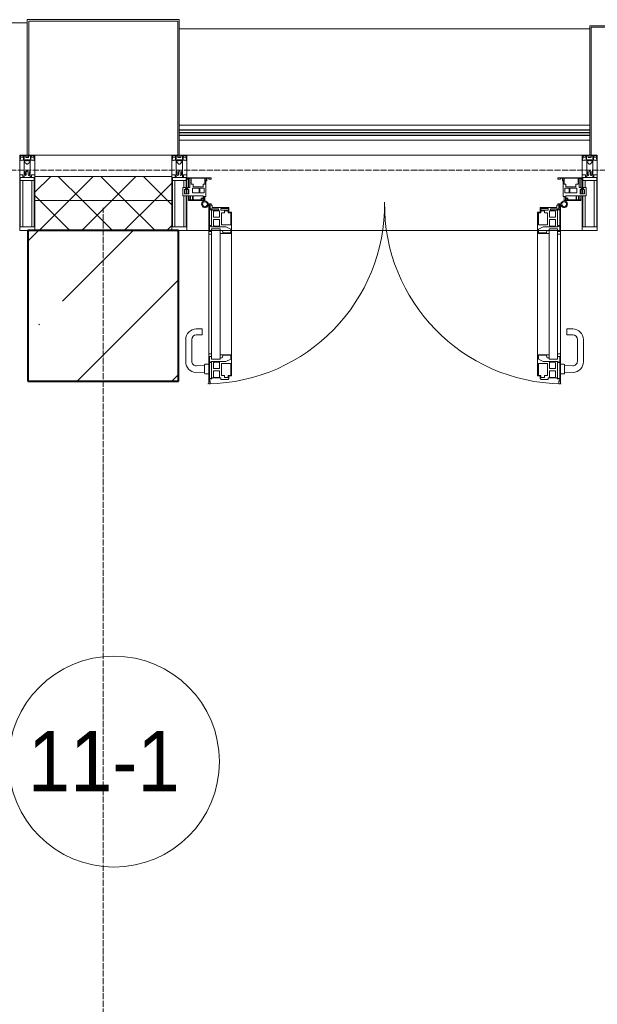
# Model space of a CAD drawing. Header units: millimetres. Extents: x -816133 to 919604, y 87941 to 147341.
# Tile 149 of 201: x -16729 to -14812, y 135506 to 138774. Entities that reach past the tile are written whole.
import ezdxf

# ---------------------------------------------------------------- set-up
doc = ezdxf.new("R2010")
doc.units = ezdxf.units.MM
doc.linetypes.add('ADSK_Линия сетки', pattern=[25, 20, -2.5, 0, -2.5])
doc.linetypes.add('Линия сетки', pattern=[25, 20, -2.5, 0, -2.5])
for name, color, linetype, lineweight in [('A-010-A_ROOM', 7, 'Continuous', 20), ('A-200-M_WALL', 7, 'Continuous', 18), ('A-200-M_WALL_PAT', 7, 'Continuous', 40), ('A-214-M_CURT_WALL', 7, 'Continuous', 18), ('A-215-M_CURT_PANEL', 7, 'Continuous', 18), ('A-280-M_COLUMN', 7, 'Continuous', 18), ('A-325-M_DOOR', 7, 'Continuous', 18), ('S-280-M_COLUMN', 7, 'Continuous', 18), ('Z-030-M_GRID', 7, 'Continuous', 9), ('Z-060-M_DETAIL', 7, 'Continuous', 18), ('Поручни', 252, 'Continuous', 5), ('СС-011-ПОЖ-СИГНАЛИЗАЦИЯ', 1, 'Continuous', 30)]:
    doc.layers.add(name, color=color, linetype=linetype, lineweight=lineweight)
doc.styles.add('Arial_2', font='arial.ttf', dxfattribs={"width": 0.9, "height": 400})

# ---------------------------------------------------------------- blocks, each defined once
blk = doc.blocks.new('10эт')
at = {"layer": 'S-280-M_COLUMN', "lineweight": 9}
h = blk.add_hatch(dxfattribs=at)
h.set_pattern_fill('FP_12', color=9, style=0, pattern_type=2)
h.set_pattern_definition([(45, (221501.7, 104051.05), (-314.309, 314.309), []), (45, (221816.03, 104051.05), (-314.309, 314.309), [555.625, -111.125, 3.353, -107.772])])
h.paths.add_polyline_path([(343601.7, 136451.1), (344101.7, 136451.1), (344101.7, 136951.1), (343601.7, 136951.1)])
at = {"layer": 'A-010-A_ROOM', "color": 9}
blk.add_circle((343887.3, 135188.6), 350, dxfattribs=at)
at = {"layer": 'A-200-M_WALL', "color": 9, "lineweight": 9}
for p, q in [((344079.2, 137131.1), (343624.2, 137131.1)), ((343624.2, 137131.1), (343624.2, 136951.1)), ((344079.2, 136951.1), (344079.2, 137131.1)), ((344079.2, 137051.1), (343624.2, 137051.1))]:
    blk.add_line(p, q, dxfattribs=at)
at = {"layer": 'A-200-M_WALL_PAT', "color": 9, "linetype": 'Continuous', "lineweight": 5}
for p, q in [((343624.2, 137078.1), (343677.2, 137131.1)), ((343782.4, 137051.1), (343702.4, 137131.1)), ((343738.6, 137051.1), (343818.6, 137131.1)), ((343923.8, 137051.1), (343843.8, 137131.1)), ((343880, 137051.1), (343960, 137131.1)), ((344065.2, 137051.1), (343985.2, 137131.1)), ((344021.4, 137051.1), (344079.2, 137108.8)), ((343640.9, 137051.1), (343624.2, 137067.8)), ((343638.6, 136951.1), (343738.6, 137051.1)), ((343740.9, 136951.1), (343640.9, 137051.1)), ((343780, 136951.1), (343880, 137051.1)), ((343882.4, 136951.1), (343782.4, 137051.1)), ((343921.4, 136951.1), (344021.4, 137051.1)), ((344023.8, 136951.1), (343923.8, 137051.1)), ((344079.2, 137037), (344065.2, 137051.1)), ((344062.9, 136951.1), (344079.2, 136967.4))]:
    blk.add_line(p, q, dxfattribs=at)
at = {"layer": 'A-214-M_CURT_WALL', "color": 9, "lineweight": 5, "extrusion": (0, 0, -1)}
for p, q in [((343599.2, 137201.1), (343574.2, 137201.1)), ((343574.2, 137201.1), (343574.2, 136951.1)), ((343624.2, 137201.1), (343604.2, 137201.1)), ((343624.2, 136951.1), (343624.2, 137201.1)), ((344099.2, 137201.1), (344079.2, 137201.1)), ((344079.2, 137201.1), (344079.2, 136951.1)), ((344129.2, 137201.1), (344104.2, 137201.1)), ((344129.2, 137091), (344129.2, 137201.1)), ((345466.7, 137201.1), (345441.7, 137201.1)), ((345441.7, 137201.1), (345441.7, 137091)), ((345491.7, 137201.1), (345471.7, 137201.1)), ((345491.7, 136951.1), (345491.7, 137201.1)), ((344129.2, 137072.7), (344129.2, 137087.7)), ((344129.2, 136951.1), (344129.2, 137066)), ((345441.7, 137087.7), (345441.7, 137072.7)), ((345441.7, 137066), (345441.7, 136951.1)), ((343574.2, 136951.1), (343601.7, 136951.1)), ((344101.7, 136951.1), (344129.2, 136951.1)), ((345441.7, 136951.1), (345491.7, 136951.1))]:
    blk.add_line(p, q, dxfattribs=at)
at = {"layer": 'A-214-M_CURT_WALL', "color": 9, "lineweight": 5}
for p, q in [((345441.7, 137201.1), (344129.2, 137201.1)), ((344201.8, 136951.1), (344129.2, 136951.1)), ((344239.5, 136951.1), (344203.9, 136951.1)), ((344274.9, 136951.1), (344246.3, 136951.1)), ((345293.7, 136951.1), (344277.2, 136951.1)), ((345324.6, 136951.1), (345296, 136951.1)), ((345367.1, 136951.1), (345331.4, 136951.1)), ((345441.7, 136951.1), (345369.2, 136951.1))]:
    blk.add_line(p, q, dxfattribs=at)
at = {"layer": 'A-215-M_CURT_PANEL', "color": 9, "lineweight": 5}
for p, q in [((344131.2, 137121.6), (344131.2, 137126.6)), ((344131.2, 137126.6), (344210.2, 137126.6)), ((344132.7, 137121.6), (344131.2, 137121.6)), ((344132.7, 137124.4), (344132.7, 137121.6)), ((344139.2, 137124.4), (344132.7, 137124.4)), ((344134.2, 137124.4), (344134.2, 137094.5)), ((344139.2, 137094.5), (344139.2, 137124.4)), ((344193.5, 137124.8), (344143, 137124.8)), ((344143, 137124.8), (344143, 137105.6)), ((344189.2, 137105.6), (344189.2, 137124.9)), ((344193.5, 137118), (344193.5, 137124.8)), ((344195.2, 137124.6), (344195.2, 137116.3)), ((344201.6, 137124.6), (344195.2, 137124.6)), ((344201.6, 137121.6), (344201.6, 137124.6)), ((344210.2, 137121.6), (344201.6, 137121.6)), ((344210.2, 137126.6), (344210.2, 137121.6)), ((345360.7, 137126.6), (345439.7, 137126.6)), ((345360.7, 137121.6), (345360.7, 137126.6)), ((345369.3, 137121.6), (345360.7, 137121.6)), ((345369.3, 137124.6), (345369.3, 137121.6)), ((345375.7, 137124.6), (345369.3, 137124.6)), ((345375.7, 137116.3), (345375.7, 137124.6)), ((345377.4, 137124.8), (345377.4, 137118)), ((345427.9, 137124.8), (345377.4, 137124.8)), ((345381.7, 137124.9), (345381.7, 137105.6)), ((345427.9, 137105.6), (345427.9, 137124.8)), ((345431.7, 137124.4), (345431.7, 137094.5)), ((345438.2, 137124.4), (345431.7, 137124.4)), ((345436.7, 137094.5), (345436.7, 137124.4)), ((345438.2, 137121.6), (345438.2, 137124.4)), ((345439.7, 137121.6), (345438.2, 137121.6)), ((345439.7, 137126.6), (345439.7, 137121.6)), ((344116.2, 137094.5), (344125.2, 137094.5)), ((344116.2, 137066), (344116.2, 137094.5)), ((344125.2, 137094.5), (344125.2, 137091)), ((344125.2, 137091), (344132.2, 137091)), ((344132.2, 137094.5), (344139.2, 137094.5)), ((344132.2, 137091), (344132.2, 137094.5)), ((344143, 137105.6), (344150.2, 137105.6)), ((344147.6, 137092.3), (344147.6, 137076.1)), ((344170.3, 137092.3), (344147.6, 137092.3)), ((344150.2, 137105.6), (344150.2, 137096.1)), ((344150.2, 137096.1), (344183.4, 137096.1)), ((344170.3, 137076.1), (344170.3, 137092.3)), ((344172.5, 137092.3), (344172.5, 137076.1)), ((344186.8, 137092.3), (344172.5, 137092.3)), ((344183.4, 137105.6), (344189.7, 137105.6)), ((344183.4, 137096.1), (344183.4, 137105.6)), ((344186.8, 137076.1), (344186.8, 137092.3)), ((344189.7, 137112.1), (344190.5, 137112.9)), ((344189.7, 137105.6), (344189.7, 137112.1)), ((344190.5, 137118), (344193.5, 137118)), ((344190.5, 137112.9), (344190.5, 137118)), ((344192.2, 137116.3), (344192.2, 137064.5)), ((344195.2, 137116.3), (344192.2, 137116.3)), ((345378.7, 137116.3), (345375.7, 137116.3)), ((345377.4, 137118), (345380.4, 137118)), ((345378.7, 137064.5), (345378.7, 137116.3)), ((345380.4, 137118), (345380.4, 137112.9)), ((345380.4, 137112.9), (345381.2, 137112.1)), ((345381.2, 137112.1), (345381.2, 137105.6)), ((345381.2, 137105.6), (345387.5, 137105.6)), ((345384.2, 137092.3), (345384.2, 137076.1)), ((345398.4, 137092.3), (345384.2, 137092.3)), ((345387.5, 137105.6), (345387.5, 137096.1)), ((345387.5, 137096.1), (345420.7, 137096.1)), ((345398.4, 137076.1), (345398.4, 137092.3)), ((345400.6, 137092.3), (345400.6, 137076.1)), ((345423.3, 137092.3), (345400.6, 137092.3)), ((345420.7, 137105.6), (345427.9, 137105.6)), ((345420.7, 137096.1), (345420.7, 137105.6)), ((345423.3, 137076.1), (345423.3, 137092.3)), ((345431.7, 137094.5), (345438.7, 137094.5)), ((345438.7, 137094.5), (345438.7, 137091)), ((345438.7, 137091), (345445.7, 137091)), ((345445.7, 137094.5), (345454.7, 137094.5)), ((345445.7, 137091), (345445.7, 137094.5)), ((345454.7, 137094.5), (345454.7, 137066)), ((344139.6, 137066), (344116.2, 137066)), ((344121.3, 137087.7), (344121.3, 137072.7)), ((344136.3, 137087.7), (344121.3, 137087.7)), ((344121.3, 137072.7), (344136.3, 137072.7)), ((344134.2, 137087.7), (344134.2, 137072.7)), ((344134.2, 137066), (344134.2, 137052.6)), ((344136.3, 137072.7), (344136.3, 137087.7)), ((344139.6, 137052.6), (344139.6, 137066)), ((344141.2, 137066.5), (344141.2, 137052.9)), ((344148.2, 137066.5), (344141.2, 137066.5)), ((344147.6, 137076.1), (344170.3, 137076.1)), ((344148.2, 137052.9), (344148.2, 137066.5)), ((344149.6, 137066.8), (344149.6, 137052.7)), ((344183.6, 137066.8), (344149.6, 137066.8)), ((344172.5, 137076.1), (344186.8, 137076.1)), ((344176.6, 137058.3), (344183.6, 137058.3)), ((344176.6, 137052.7), (344176.6, 137058.3)), ((344177.9, 137056.7), (344177.9, 137052.4)), ((344183.9, 137056.7), (344177.9, 137056.7)), ((344183.6, 137058.3), (344183.6, 137066.8)), ((344183.9, 137052.4), (344183.9, 137056.7)), ((344185.2, 137064.5), (344185.2, 137051.1)), ((344192.2, 137064.5), (344185.2, 137064.5)), ((344189.2, 137051.1), (344189.2, 137064.5)), ((345385.7, 137064.5), (345378.7, 137064.5)), ((345381.7, 137064.5), (345381.7, 137051.1)), ((345384.2, 137076.1), (345398.4, 137076.1)), ((345385.7, 137051.1), (345385.7, 137064.5)), ((345387, 137056.7), (345387, 137052.4)), ((345393, 137056.7), (345387, 137056.7)), ((345421.3, 137066.8), (345387.3, 137066.8)), ((345387.3, 137066.8), (345387.3, 137058.3)), ((345387.3, 137058.3), (345394.3, 137058.3)), ((345393, 137052.4), (345393, 137056.7)), ((345394.3, 137058.3), (345394.3, 137052.7)), ((345400.6, 137076.1), (345423.3, 137076.1)), ((345421.3, 137052.7), (345421.3, 137066.8)), ((345422.7, 137066.5), (345422.7, 137052.9)), ((345429.7, 137066.5), (345422.7, 137066.5)), ((345429.7, 137052.9), (345429.7, 137066.5)), ((345431.3, 137066), (345431.3, 137052.6)), ((345454.7, 137066), (345431.3, 137066)), ((345434.6, 137087.7), (345434.6, 137072.7)), ((345449.6, 137087.7), (345434.6, 137087.7)), ((345434.6, 137072.7), (345449.6, 137072.7)), ((345436.7, 137072.7), (345436.7, 137087.7)), ((345436.7, 137052.6), (345436.7, 137066)), ((345449.6, 137072.7), (345449.6, 137087.7)), ((344134.2, 137052.6), (344139.6, 137052.6)), ((344134.2, 137051.1), (344134.2, 137052.6)), ((344185.2, 137051.1), (344134.2, 137051.1)), ((344141.2, 137052.9), (344148.2, 137052.9)), ((344149.6, 137052.7), (344176.6, 137052.7)), ((344177.9, 137052.4), (344183.9, 137052.4)), ((344185.2, 137051.1), (344189.2, 137051.1)), ((345381.7, 137051.1), (345385.5, 137051.1)), ((345436.7, 137051.1), (345385.7, 137051.1)), ((345387, 137052.4), (345393, 137052.4)), ((345394.3, 137052.7), (345421.3, 137052.7)), ((345422.7, 137052.9), (345429.7, 137052.9)), ((345431.3, 137052.6), (345436.7, 137052.6)), ((345436.7, 137052.6), (345436.7, 137051.1))]:
    blk.add_line(p, q, dxfattribs=at)
at = {"layer": 'A-280-M_COLUMN', "color": 9, "lineweight": 5}
for p, q in [((344104.2, 137651.1), (343599.2, 137651.1)), ((343599.2, 137651.1), (343599.2, 137201.1)), ((343604.2, 137201.1), (343604.2, 137646.1)), ((343604.2, 137646.1), (344099.2, 137646.1)), ((344099.2, 137646.1), (344099.2, 137201.1)), ((344104.2, 137201.1), (344104.2, 137651.1)), ((343599.2, 137641.1), (342236.7, 137641.1)), ((345466.7, 137621.1), (344104.2, 137621.1)), ((345836.7, 137631.1), (345466.7, 137631.1)), ((345466.7, 137631.1), (345466.7, 137201.1)), ((345471.7, 137201.1), (345471.7, 137626.1)), ((345471.7, 137626.1), (345831.7, 137626.1)), ((343599.2, 137201.1), (343604.2, 137201.1)), ((343624.2, 137201.1), (344079.2, 137201.1)), ((344099.2, 137201.1), (344104.2, 137201.1)), ((344104.2, 137201.6), (345466.7, 137201.6)), ((345466.7, 137201.1), (345471.7, 137201.1))]:
    blk.add_line(p, q, dxfattribs=at)
at = {"layer": 'A-325-M_DOOR', "color": 9, "lineweight": 5}
for p, q in [((344210.4, 137040.3), (344200.1, 137040.3)), ((344201.8, 137036.8), (344201.8, 136938.8)), ((344203.9, 137021.8), (344203.9, 137036.8)), ((344203.9, 137036.8), (344206.9, 137036.8)), ((344206.9, 137036.8), (344206.9, 137026.5)), ((344210, 137023.5), (344234.2, 137023.5)), ((344210.4, 137035.4), (344210.4, 137040.3)), ((344213.1, 137035.4), (344210.4, 137035.4)), ((344213.1, 137027.8), (344213.1, 137035.4)), ((344268.4, 137027.8), (344213.1, 137027.8)), ((344234.2, 137023.5), (344234.2, 137018.8)), ((344241.9, 137018.8), (344241.9, 137024.3)), ((344241.9, 137024.3), (344266.9, 137024.3)), ((344266.9, 137024.3), (344266.9, 137018.8)), ((344268.4, 137011.8), (344268.4, 137027.8)), ((345302.6, 137027.8), (345357.9, 137027.8)), ((345302.6, 137011.8), (345302.6, 137027.8)), ((345304.1, 137024.3), (345304.1, 137018.8)), ((345329.1, 137024.3), (345304.1, 137024.3)), ((345329.1, 137018.8), (345329.1, 137024.3)), ((345336.8, 137023.5), (345336.8, 137018.8)), ((345361, 137023.5), (345336.8, 137023.5)), ((345357.9, 137035.4), (345360.6, 137035.4)), ((345357.9, 137027.8), (345357.9, 137035.4)), ((345360.6, 137040.3), (345370.9, 137040.3)), ((345360.6, 137035.4), (345360.6, 137040.3)), ((345367.1, 137036.8), (345364.1, 137036.8)), ((345364.1, 137036.8), (345364.1, 137026.5)), ((345367.1, 137021.8), (345367.1, 137036.8)), ((345369.2, 137036.8), (345369.2, 136938.8)), ((344212.6, 137021.8), (344203.9, 137021.8)), ((344203.9, 136967.7), (344203.9, 137020.1)), ((344203.9, 137020.1), (344210.9, 137020.1)), ((344210.9, 137020.1), (344210.9, 136967.7)), ((344212.6, 137018.8), (344212.6, 137021.8)), ((344234.2, 137018.8), (344212.6, 137018.8)), ((344217.9, 137014.3), (344219.4, 137017)), ((344217.9, 136995.3), (344217.9, 137014.3)), ((344237.8, 136995.3), (344217.9, 136995.3)), ((344219.4, 137017), (344237.8, 137017)), ((344237.8, 137017), (344237.8, 136995.3)), ((344266.9, 137018.8), (344241.9, 137018.8)), ((344244.2, 136970.5), (344244.2, 137010)), ((344244.2, 137010), (344254.3, 137010)), ((344254.3, 137010), (344254.3, 137016.6)), ((344254.3, 137016.6), (344266.7, 137016.6)), ((344266.7, 137016.6), (344266.7, 137010.1)), ((344266.7, 137010.1), (344274.9, 137010.1)), ((344277.2, 137011.8), (344268.4, 137011.8)), ((344274.9, 137010.1), (344274.9, 136970.5)), ((344277.2, 136941.8), (344277.2, 137011.8)), ((345293.7, 137011.8), (345302.6, 137011.8)), ((345293.7, 136941.8), (345293.7, 137011.8)), ((345296.1, 137010.1), (345296.1, 136970.5)), ((345304.3, 137010.1), (345296.1, 137010.1)), ((345304.1, 137018.8), (345329.1, 137018.8)), ((345304.3, 137016.6), (345304.3, 137010.1)), ((345316.7, 137016.6), (345304.3, 137016.6)), ((345316.7, 137010), (345316.7, 137016.6)), ((345326.8, 137010), (345316.7, 137010)), ((345326.8, 136970.5), (345326.8, 137010)), ((345333.2, 137017), (345333.2, 136995.3)), ((345351.5, 137017), (345333.2, 137017)), ((345333.2, 136995.3), (345353.1, 136995.3)), ((345336.8, 137018.8), (345358.4, 137018.8)), ((345353.1, 137014.3), (345351.5, 137017)), ((345353.1, 136995.3), (345353.1, 137014.3)), ((345358.4, 137021.8), (345367.1, 137021.8)), ((345358.4, 137018.8), (345358.4, 137021.8)), ((345360.1, 137020.1), (345360.1, 136967.7)), ((345367.1, 137020.1), (345360.1, 137020.1)), ((345367.1, 136967.7), (345367.1, 137020.1)), ((344210.9, 136967.7), (344203.9, 136967.7)), ((344203.9, 136947.9), (344203.9, 136966)), ((344203.9, 136966), (344210.1, 136966)), ((344210.1, 136966), (344210.1, 136964)), ((344210.1, 136964), (344259.1, 136964)), ((344217.9, 136968.4), (344217.9, 136987.5)), ((344217.9, 136987.5), (344237.8, 136987.5)), ((344219.4, 136965.8), (344217.9, 136968.4)), ((344237.8, 136965.8), (344219.4, 136965.8)), ((344237.8, 136987.5), (344237.8, 136965.8)), ((344274.9, 136970.5), (344244.2, 136970.5)), ((344259.1, 136964), (344274.9, 136956.3)), ((345311.8, 136964), (345296, 136956.3)), ((345296.1, 136970.5), (345326.8, 136970.5)), ((345360.9, 136964), (345311.8, 136964)), ((345353.1, 136987.5), (345333.2, 136987.5)), ((345333.2, 136987.5), (345333.2, 136965.8)), ((345333.2, 136965.8), (345351.5, 136965.8)), ((345351.5, 136965.8), (345353.1, 136968.4)), ((345353.1, 136968.4), (345353.1, 136987.5)), ((345360.1, 136967.7), (345367.1, 136967.7)), ((345360.9, 136966), (345360.9, 136964)), ((345367.1, 136966), (345360.9, 136966)), ((345367.1, 136947.9), (345367.1, 136966)), ((344201.8, 136956.8), (344201.8, 136523.8)), ((344201.8, 136938.8), (344210.9, 136938.8)), ((344210.9, 136947.9), (344203.9, 136947.9)), ((344210.9, 136956.8), (344239.5, 136956.8)), ((344210.9, 136956.8), (344210.9, 136523.8)), ((344210.9, 136938.8), (344210.9, 136947.9)), ((344239.5, 136523.8), (344239.5, 136956.8)), ((344246.2, 136951.5), (344239.5, 136951.5)), ((344239.5, 136951.5), (344239.5, 136941.8)), ((344239.5, 136941.8), (344277.2, 136941.8)), ((344248.4, 136945.4), (344246.2, 136951.5)), ((344248.4, 136943.3), (344248.4, 136945.4)), ((344274.9, 136943.3), (344248.4, 136943.3)), ((344274.9, 136956.3), (344274.9, 136943.3)), ((344277.2, 136538.8), (344277.2, 136941.8)), ((345331.4, 136941.8), (345293.7, 136941.8)), ((345293.7, 136538.8), (345293.7, 136941.8)), ((345296, 136956.3), (345296, 136943.3)), ((345296, 136943.3), (345322.6, 136943.3)), ((345322.6, 136945.4), (345324.8, 136951.5)), ((345322.6, 136943.3), (345322.6, 136945.4)), ((345324.8, 136951.5), (345331.4, 136951.5)), ((345331.4, 136523.8), (345331.4, 136956.8)), ((345360.1, 136956.8), (345331.4, 136956.8)), ((345331.4, 136951.5), (345331.4, 136941.8)), ((345360.1, 136956.8), (345360.1, 136523.8)), ((345360.1, 136947.9), (345367.1, 136947.9)), ((345360.1, 136938.8), (345360.1, 136947.9)), ((345369.2, 136938.8), (345360.1, 136938.8)), ((345369.2, 136956.8), (345369.2, 136523.8)), ((344160.4, 136624.6), (344180.4, 136624.6)), ((344180.4, 136604.6), (344160.4, 136604.6)), ((344180.4, 136624.6), (344180.4, 136604.6)), ((345410.6, 136624.6), (345390.6, 136624.6)), ((345390.6, 136624.6), (345390.6, 136604.6)), ((345390.6, 136604.6), (345410.6, 136604.6)), ((344125.4, 136515.4), (344125.4, 136589.6)), ((344145.4, 136589.6), (344145.4, 136517.3)), ((345425.6, 136589.6), (345425.6, 136517.3)), ((345445.6, 136515.4), (345445.6, 136589.6)), ((344210.9, 136541.8), (344201.8, 136541.8)), ((344201.8, 136541.8), (344201.8, 136442.2)), ((344210.9, 136541.8), (344201.8, 136541.8)), ((344201.8, 136541.8), (344201.8, 136442.2)), ((344210.9, 136532.7), (344210.9, 136541.8)), ((344210.9, 136532.7), (344210.9, 136541.8)), ((344277.2, 136538.8), (344239.5, 136538.8)), ((344239.5, 136538.8), (344239.5, 136529.1)), ((344277.2, 136538.8), (344239.5, 136538.8)), ((344239.5, 136538.8), (344239.5, 136529.1)), ((344246.2, 136529.1), (344248.4, 136535.2)), ((344246.2, 136529.1), (344248.4, 136535.2)), ((344248.4, 136535.2), (344248.4, 136537.3)), ((344248.4, 136537.3), (344274.9, 136537.3)), ((344248.4, 136535.2), (344248.4, 136537.3)), ((344248.4, 136537.3), (344274.9, 136537.3)), ((344274.9, 136537.3), (344274.9, 136524.2)), ((344274.9, 136537.3), (344274.9, 136524.2)), ((344277.2, 136468.8), (344277.2, 136538.8)), ((344277.2, 136468.8), (344277.2, 136538.8)), ((345293.7, 136538.8), (345331.4, 136538.8)), ((345293.7, 136468.8), (345293.7, 136538.8)), ((345293.7, 136538.8), (345331.4, 136538.8)), ((345293.7, 136468.8), (345293.7, 136538.8)), ((345296, 136537.3), (345296, 136524.2)), ((345322.6, 136537.3), (345296, 136537.3)), ((345296, 136537.3), (345296, 136524.2)), ((345322.6, 136537.3), (345296, 136537.3)), ((345322.6, 136535.2), (345322.6, 136537.3)), ((345322.6, 136535.2), (345322.6, 136537.3)), ((345324.8, 136529.1), (345322.6, 136535.2)), ((345324.8, 136529.1), (345322.6, 136535.2)), ((345331.4, 136538.8), (345331.4, 136529.1)), ((345331.4, 136538.8), (345331.4, 136529.1)), ((345360.1, 136541.8), (345369.2, 136541.8)), ((345360.1, 136532.7), (345360.1, 136541.8)), ((345360.1, 136541.8), (345369.2, 136541.8)), ((345360.1, 136532.7), (345360.1, 136541.8)), ((345369.2, 136541.8), (345369.2, 136442.2)), ((345369.2, 136541.8), (345369.2, 136442.2)), ((344160.9, 136502.3), (344187.9, 136503.3)), ((344187.9, 136477.6), (344187.9, 136505.1)), ((344190.4, 136507.6), (344201.9, 136507.6)), ((344203.9, 136514.6), (344203.9, 136532.7)), ((344203.9, 136532.7), (344210.9, 136532.7)), ((344203.9, 136514.6), (344203.9, 136532.7)), ((344203.9, 136532.7), (344210.9, 136532.7)), ((344210.1, 136514.6), (344203.9, 136514.6)), ((344210.1, 136514.6), (344203.9, 136514.6)), ((344203.9, 136460.5), (344203.9, 136512.9)), ((344203.9, 136512.9), (344210.9, 136512.9)), ((344203.9, 136460.5), (344203.9, 136512.9)), ((344203.9, 136512.9), (344210.9, 136512.9)), ((344259.1, 136516.6), (344210.1, 136516.6)), ((344210.1, 136516.6), (344210.1, 136514.6)), ((344259.1, 136516.6), (344210.1, 136516.6)), ((344210.1, 136516.6), (344210.1, 136514.6)), ((344210.9, 136523.8), (344239.5, 136523.8)), ((344210.9, 136512.9), (344210.9, 136460.5)), ((344210.9, 136512.9), (344210.9, 136460.5)), ((344217.9, 136512.1), (344219.4, 136514.8)), ((344217.9, 136512.1), (344219.4, 136514.8)), ((344217.9, 136493.1), (344217.9, 136512.1)), ((344217.9, 136493.1), (344217.9, 136512.1)), ((344219.4, 136514.8), (344237.8, 136514.8)), ((344219.4, 136514.8), (344237.8, 136514.8)), ((344237.8, 136514.8), (344237.8, 136493.1)), ((344237.8, 136514.8), (344237.8, 136493.1)), ((344239.5, 136529.1), (344246.2, 136529.1)), ((344239.5, 136529.1), (344246.2, 136529.1)), ((344244.2, 136470.6), (344244.2, 136510.1)), ((344244.2, 136510.1), (344274.9, 136510.1)), ((344244.2, 136470.6), (344244.2, 136510.1)), ((344244.2, 136510.1), (344274.9, 136510.1)), ((344274.9, 136524.2), (344259.1, 136516.6)), ((344274.9, 136524.2), (344259.1, 136516.6)), ((344274.9, 136510.1), (344274.9, 136470.5)), ((344274.9, 136510.1), (344274.9, 136470.5)), ((345296, 136524.2), (345311.8, 136516.6)), ((345296, 136524.2), (345311.8, 136516.6)), ((345326.8, 136510.1), (345296.1, 136510.1)), ((345296.1, 136510.1), (345296.1, 136470.5)), ((345326.8, 136510.1), (345296.1, 136510.1)), ((345296.1, 136510.1), (345296.1, 136470.5)), ((345311.8, 136516.6), (345360.9, 136516.6)), ((345311.8, 136516.6), (345360.9, 136516.6)), ((345331.4, 136529.1), (345324.8, 136529.1)), ((345331.4, 136529.1), (345324.8, 136529.1)), ((345326.8, 136470.6), (345326.8, 136510.1)), ((345326.8, 136470.6), (345326.8, 136510.1)), ((345360.1, 136523.8), (345331.4, 136523.8)), ((345333.2, 136514.8), (345333.2, 136493.1)), ((345351.5, 136514.8), (345333.2, 136514.8)), ((345333.2, 136514.8), (345333.2, 136493.1)), ((345351.5, 136514.8), (345333.2, 136514.8)), ((345353.1, 136512.1), (345351.5, 136514.8)), ((345353.1, 136512.1), (345351.5, 136514.8)), ((345353.1, 136493.1), (345353.1, 136512.1)), ((345353.1, 136493.1), (345353.1, 136512.1)), ((345367.1, 136532.7), (345360.1, 136532.7)), ((345367.1, 136532.7), (345360.1, 136532.7)), ((345367.1, 136512.9), (345360.1, 136512.9)), ((345360.1, 136512.9), (345360.1, 136460.5)), ((345367.1, 136512.9), (345360.1, 136512.9)), ((345360.1, 136512.9), (345360.1, 136460.5)), ((345360.9, 136516.6), (345360.9, 136514.6)), ((345360.9, 136516.6), (345360.9, 136514.6)), ((345360.9, 136514.6), (345367.1, 136514.6)), ((345360.9, 136514.6), (345367.1, 136514.6)), ((345367.1, 136514.6), (345367.1, 136532.7)), ((345367.1, 136514.6), (345367.1, 136532.7)), ((345367.1, 136460.5), (345367.1, 136512.9)), ((345367.1, 136460.5), (345367.1, 136512.9)), ((345380.6, 136507.6), (345369.1, 136507.6)), ((345383.1, 136477.6), (345383.1, 136505.1)), ((345410, 136502.3), (345383.1, 136503.3)), ((344187.9, 136479.4), (344159, 136480.4)), ((344201.9, 136475.1), (344190.4, 136475.1)), ((344237.8, 136493.1), (344217.9, 136493.1)), ((344237.8, 136493.1), (344217.9, 136493.1)), ((344217.9, 136466.2), (344217.9, 136485.3)), ((344217.9, 136485.3), (344237.8, 136485.3)), ((344217.9, 136466.2), (344217.9, 136485.3)), ((344217.9, 136485.3), (344237.8, 136485.3)), ((344237.8, 136485.3), (344237.8, 136463.6)), ((344237.8, 136485.3), (344237.8, 136463.6)), ((344254.3, 136470.6), (344244.2, 136470.6)), ((344254.3, 136470.6), (344244.2, 136470.6)), ((344254.3, 136464), (344254.3, 136470.6)), ((344254.3, 136464), (344254.3, 136470.6)), ((344274.9, 136470.5), (344266.7, 136470.5)), ((344266.7, 136470.5), (344266.7, 136464)), ((344274.9, 136470.5), (344266.7, 136470.5)), ((344266.7, 136470.5), (344266.7, 136464)), ((344268.4, 136459.3), (344268.4, 136468.8)), ((344268.4, 136468.8), (344277.2, 136468.8)), ((344268.4, 136459.3), (344268.4, 136468.8)), ((344268.4, 136468.8), (344277.2, 136468.8)), ((345302.6, 136468.8), (345293.7, 136468.8)), ((345302.6, 136468.8), (345293.7, 136468.8)), ((345296.1, 136470.5), (345304.3, 136470.5)), ((345296.1, 136470.5), (345304.3, 136470.5)), ((345302.6, 136459.3), (345302.6, 136468.8)), ((345302.6, 136459.3), (345302.6, 136468.8)), ((345304.3, 136470.5), (345304.3, 136464)), ((345304.3, 136470.5), (345304.3, 136464)), ((345316.7, 136470.6), (345326.8, 136470.6)), ((345316.7, 136464), (345316.7, 136470.6)), ((345316.7, 136470.6), (345326.8, 136470.6)), ((345316.7, 136464), (345316.7, 136470.6)), ((345333.2, 136493.1), (345353.1, 136493.1)), ((345333.2, 136493.1), (345353.1, 136493.1)), ((345353.1, 136485.3), (345333.2, 136485.3)), ((345333.2, 136485.3), (345333.2, 136463.6)), ((345353.1, 136485.3), (345333.2, 136485.3)), ((345333.2, 136485.3), (345333.2, 136463.6)), ((345353.1, 136466.2), (345353.1, 136485.3)), ((345353.1, 136466.2), (345353.1, 136485.3)), ((345369.1, 136475.1), (345380.6, 136475.1)), ((345383.1, 136479.4), (345411.9, 136480.4)), ((344201.8, 136442.2), (344206.9, 136442.2)), ((344201.8, 136442.2), (344206.9, 136442.2)), ((344210.9, 136460.5), (344203.9, 136460.5)), ((344210.9, 136460.5), (344203.9, 136460.5)), ((344203.9, 136450.8), (344203.9, 136458.8)), ((344203.9, 136458.8), (344212.6, 136458.8)), ((344203.9, 136450.8), (344203.9, 136458.8)), ((344203.9, 136458.8), (344212.6, 136458.8)), ((344205.7, 136450.8), (344203.9, 136450.8)), ((344205.7, 136450.8), (344203.9, 136450.8)), ((344206.9, 136452.1), (344205.7, 136452.1)), ((344205.7, 136452.1), (344205.7, 136450.8)), ((344206.9, 136452.1), (344205.7, 136452.1)), ((344205.7, 136452.1), (344205.7, 136450.8)), ((344206.9, 136442.2), (344206.9, 136452.1)), ((344206.9, 136442.2), (344206.9, 136452.1)), ((344212.6, 136458.8), (344212.6, 136461.8)), ((344212.6, 136461.8), (344241.9, 136461.8)), ((344212.6, 136458.8), (344212.6, 136461.8)), ((344212.6, 136461.8), (344241.9, 136461.8)), ((344219.4, 136463.6), (344217.9, 136466.2)), ((344219.4, 136463.6), (344217.9, 136466.2)), ((344237.8, 136463.6), (344219.4, 136463.6)), ((344237.8, 136463.6), (344219.4, 136463.6)), ((344241.9, 136461.8), (344241.9, 136456.3)), ((344241.9, 136461.8), (344241.9, 136456.3)), ((344241.9, 136456.3), (344266.9, 136456.3)), ((344241.9, 136456.3), (344266.9, 136456.3)), ((344266.7, 136464), (344254.3, 136464)), ((344266.7, 136464), (344254.3, 136464)), ((344266.9, 136456.3), (344266.9, 136459.3)), ((344266.9, 136459.3), (344268.4, 136459.3)), ((344266.9, 136456.3), (344266.9, 136459.3)), ((344266.9, 136459.3), (344268.4, 136459.3)), ((345304.1, 136459.3), (345302.6, 136459.3)), ((345304.1, 136459.3), (345302.6, 136459.3)), ((345304.1, 136456.3), (345304.1, 136459.3)), ((345304.1, 136456.3), (345304.1, 136459.3)), ((345329.1, 136456.3), (345304.1, 136456.3)), ((345329.1, 136456.3), (345304.1, 136456.3)), ((345304.3, 136464), (345316.7, 136464)), ((345304.3, 136464), (345316.7, 136464)), ((345329.1, 136461.8), (345329.1, 136456.3)), ((345358.4, 136461.8), (345329.1, 136461.8)), ((345329.1, 136461.8), (345329.1, 136456.3)), ((345358.4, 136461.8), (345329.1, 136461.8)), ((345333.2, 136463.6), (345351.5, 136463.6)), ((345333.2, 136463.6), (345351.5, 136463.6)), ((345351.5, 136463.6), (345353.1, 136466.2)), ((345351.5, 136463.6), (345353.1, 136466.2)), ((345358.4, 136458.8), (345358.4, 136461.8)), ((345358.4, 136458.8), (345358.4, 136461.8)), ((345367.1, 136458.8), (345358.4, 136458.8)), ((345367.1, 136458.8), (345358.4, 136458.8)), ((345360.1, 136460.5), (345367.1, 136460.5)), ((345360.1, 136460.5), (345367.1, 136460.5)), ((345364.1, 136452.1), (345365.3, 136452.1)), ((345364.1, 136442.2), (345364.1, 136452.1)), ((345364.1, 136452.1), (345365.3, 136452.1)), ((345364.1, 136442.2), (345364.1, 136452.1)), ((345369.2, 136442.2), (345364.1, 136442.2)), ((345369.2, 136442.2), (345364.1, 136442.2)), ((345365.3, 136452.1), (345365.3, 136450.8)), ((345365.3, 136452.1), (345365.3, 136450.8)), ((345365.3, 136450.8), (345367.1, 136450.8)), ((345365.3, 136450.8), (345367.1, 136450.8)), ((345367.1, 136450.8), (345367.1, 136458.8)), ((345367.1, 136450.8), (345367.1, 136458.8))]:
    blk.add_line(p, q, dxfattribs=at)
for centre, radius, start, end in [((344189.2, 137038.4), 11, 9.9716, 343.953), ((344189.2, 137038.4), 8, 90, 270), ((344189.2, 137038.4), 8, 270, 90), ((344189.2, 137038.4), 596.2, 270.9387, 0.704), ((344201.8, 137034.8), 2.03, 90, 163.9279), ((344210, 137026.5), 3, 180, 270), ((345381.7, 137038.4), 596.2, 179.296, 269.0613), ((345361, 137026.5), 3, 270, 0), ((345369.2, 137034.8), 2.03, 16.0721, 90), ((345381.7, 137038.4), 11, 196.047, 170.0284), ((345381.7, 137038.4), 8, 90, 270), ((345381.7, 137038.4), 8, 270, 90), ((344160.4, 136589.6), 35, 90, 180), ((344160.4, 136589.6), 15, 90, 180), ((345410.6, 136589.6), 35, 0, 90), ((345410.6, 136589.6), 15, 0, 90), ((344160.4, 136515.4), 35, 180, 267.8055), ((344160.4, 136517.3), 15, 180, 272.1944), ((344190.4, 136505.1), 2.5, 90, 180), ((345380.6, 136505.1), 2.5, 0, 90), ((345410.6, 136517.3), 15, 267.8056, 0), ((345410.6, 136515.4), 35, 272.1945, 0), ((344190.4, 136477.6), 2.5, 180, 270), ((345380.6, 136477.6), 2.5, 270, 0)]:
    blk.add_arc(centre, radius, start, end, dxfattribs=at)
at = {"layer": 'S-280-M_COLUMN', "color": 9, "lineweight": 40}
for p, q in [((344101.7, 136951.1), (343601.7, 136951.1)), ((343601.7, 136951.1), (343601.7, 136451.1)), ((344101.7, 136451.1), (344101.7, 136951.1)), ((343601.7, 136451.1), (344101.7, 136451.1))]:
    blk.add_line(p, q, dxfattribs=at)
at = {"layer": 'Z-030-M_GRID', "color": 9, "linetype": 'ADSK_Линия сетки'}
blk.add_line((358421.7, 137151.1), (308438.4, 137151.1), dxfattribs=at)
at = {"layer": 'Z-030-M_GRID', "color": 9, "linetype": 'Линия сетки'}
blk.add_line((343851.7, 116076.8), (343851.7, 137026.1), dxfattribs=at)
at = {"layer": 'Z-060-M_DETAIL', "color": 9, "lineweight": 5, "extrusion": (0, 0, -1)}
for p, q in [((343574.2, 137201.1), (343574.2, 137186.8)), ((343574.2, 137201.1), (343599.2, 137201.1)), ((343575.4, 137186.5), (343574.2, 137186.8)), ((343576.7, 137190.5), (343575.4, 137186.5)), ((343575.4, 137184.1), (343575.4, 137186.5)), ((343575.5, 137199.8), (343575.5, 137191.2)), ((343575.5, 137199.8), (343587.4, 137199.8)), ((343576.7, 137190.5), (343575.5, 137191.2)), ((343576, 137190.9), (343576.7, 137193.1)), ((343577.9, 137196.6), (343576.7, 137196.6)), ((343576.7, 137193.1), (343576.7, 137196.6)), ((343577.9, 137196.6), (343577.9, 137194.6)), ((343577.9, 137194.6), (343585, 137194.6)), ((343586, 137196.6), (343585, 137196.6)), ((343585, 137194.6), (343585, 137196.6)), ((343586, 137196.6), (343587, 137193.8)), ((343586.5, 137193.4), (343587.4, 137194.2)), ((343586.5, 137193.4), (343587.9, 137189.7)), ((343587, 137192), (343587, 137186.3)), ((343587.4, 137199.8), (343587.4, 137194.2)), ((343588.7, 137189.8), (343588, 137189.7)), ((343594.4, 137199.6), (343588.7, 137199.6)), ((343588.7, 137199.6), (343588.7, 137189.8)), ((343594.4, 137199.6), (343594.4, 137193.1)), ((343599.2, 137193.1), (343594.4, 137193.1)), ((343624.2, 137201.1), (343599.2, 137201.1)), ((343599.2, 137201.1), (343599.2, 137193.1)), ((343599.2, 137201.1), (343599.2, 137193.1)), ((343599.2, 137193.1), (343604, 137193.1)), ((343604, 137199.6), (343609.7, 137199.6)), ((343604, 137199.6), (343604, 137193.1)), ((343609.7, 137199.6), (343609.7, 137189.8)), ((343609.7, 137189.8), (343610.5, 137189.7)), ((343611.9, 137193.4), (343610.6, 137189.7)), ((343622.9, 137199.8), (343611, 137199.8)), ((343611, 137199.8), (343611, 137194.2)), ((343611.9, 137193.4), (343611, 137194.2)), ((343612.4, 137196.6), (343611.4, 137193.8)), ((343611.4, 137192), (343611.4, 137186.3)), ((343612.4, 137196.6), (343613.4, 137196.6)), ((343613.4, 137194.6), (343613.4, 137196.6)), ((343620.5, 137194.6), (343613.4, 137194.6)), ((343620.5, 137196.6), (343621.7, 137196.6)), ((343620.5, 137196.6), (343620.5, 137194.6)), ((343621.7, 137193.1), (343621.7, 137196.6)), ((343622.4, 137190.9), (343621.7, 137193.1)), ((343621.7, 137190.5), (343622.9, 137191.2)), ((343621.7, 137190.5), (343623.1, 137186.5)), ((343622.9, 137199.8), (343622.9, 137191.2)), ((343623.1, 137186.5), (343624.2, 137186.8)), ((343623.1, 137184.1), (343623.1, 137186.5)), ((343624.2, 137201.1), (343624.2, 137186.8)), ((344079.2, 137201.1), (344079.2, 137186.8)), ((344079.2, 137201.1), (344104.2, 137201.1)), ((344080.4, 137186.5), (344079.2, 137186.8)), ((344081.7, 137190.5), (344080.4, 137186.5)), ((344080.4, 137184.1), (344080.4, 137186.5)), ((344080.5, 137199.8), (344080.5, 137191.2)), ((344080.5, 137199.8), (344092.4, 137199.8)), ((344081.7, 137190.5), (344080.5, 137191.2)), ((344081, 137190.9), (344081.7, 137193.1)), ((344082.9, 137196.6), (344081.7, 137196.6)), ((344081.7, 137193.1), (344081.7, 137196.6)), ((344082.9, 137196.6), (344082.9, 137194.6)), ((344082.9, 137194.6), (344090, 137194.6)), ((344091, 137196.6), (344090, 137196.6)), ((344090, 137194.6), (344090, 137196.6)), ((344091, 137196.6), (344092, 137193.8)), ((344091.5, 137193.4), (344092.4, 137194.2)), ((344091.5, 137193.4), (344092.9, 137189.7)), ((344092, 137192), (344092, 137186.3)), ((344092.4, 137199.8), (344092.4, 137194.2)), ((344093.7, 137189.8), (344093, 137189.7)), ((344099.4, 137199.6), (344093.7, 137199.6)), ((344093.7, 137199.6), (344093.7, 137189.8)), ((344099.4, 137199.6), (344099.4, 137193.1)), ((344104.2, 137193.1), (344099.4, 137193.1)), ((344129.2, 137201.1), (344104.2, 137201.1)), ((344104.2, 137201.1), (344104.2, 137193.1)), ((344104.2, 137201.1), (344104.2, 137193.1)), ((344104.2, 137193.1), (344109, 137193.1)), ((344109, 137199.6), (344114.7, 137199.6)), ((344109, 137199.6), (344109, 137193.1)), ((344114.7, 137199.6), (344114.7, 137189.8)), ((344114.7, 137189.8), (344115.5, 137189.7)), ((344116.9, 137193.4), (344115.6, 137189.7)), ((344127.9, 137199.8), (344116, 137199.8)), ((344116, 137199.8), (344116, 137194.2)), ((344116.9, 137193.4), (344116, 137194.2)), ((344117.4, 137196.6), (344116.4, 137193.8)), ((344116.4, 137192), (344116.4, 137186.3)), ((344117.4, 137196.6), (344118.4, 137196.6)), ((344118.4, 137194.6), (344118.4, 137196.6)), ((344125.5, 137194.6), (344118.4, 137194.6)), ((344125.5, 137196.6), (344126.7, 137196.6)), ((344125.5, 137196.6), (344125.5, 137194.6)), ((344126.7, 137193.1), (344126.7, 137196.6)), ((344127.4, 137190.9), (344126.7, 137193.1)), ((344126.7, 137190.5), (344127.9, 137191.2)), ((344126.7, 137190.5), (344128.1, 137186.5)), ((344127.9, 137199.8), (344127.9, 137191.2)), ((344128.1, 137186.5), (344129.2, 137186.8)), ((344128.1, 137184.1), (344128.1, 137186.5)), ((344129.2, 137201.1), (344129.2, 137186.8)), ((345441.7, 137201.1), (345441.7, 137186.8)), ((345441.7, 137201.1), (345466.7, 137201.1)), ((345442.9, 137186.5), (345441.7, 137186.8)), ((345444.2, 137190.5), (345442.9, 137186.5)), ((345442.9, 137184.1), (345442.9, 137186.5)), ((345443, 137199.8), (345443, 137191.2)), ((345443, 137199.8), (345454.9, 137199.8)), ((345444.2, 137190.5), (345443, 137191.2)), ((345443.5, 137190.9), (345444.2, 137193.1)), ((345445.4, 137196.6), (345444.2, 137196.6)), ((345444.2, 137193.1), (345444.2, 137196.6)), ((345445.4, 137196.6), (345445.4, 137194.6)), ((345445.4, 137194.6), (345452.5, 137194.6)), ((345453.5, 137196.6), (345452.5, 137196.6)), ((345452.5, 137194.6), (345452.5, 137196.6)), ((345453.5, 137196.6), (345454.5, 137193.8)), ((345454, 137193.4), (345454.9, 137194.2)), ((345454, 137193.4), (345455.4, 137189.7)), ((345454.5, 137192), (345454.5, 137186.3)), ((345454.9, 137199.8), (345454.9, 137194.2)), ((345456.2, 137189.8), (345455.5, 137189.7)), ((345461.9, 137199.6), (345456.2, 137199.6)), ((345456.2, 137199.6), (345456.2, 137189.8)), ((345461.9, 137199.6), (345461.9, 137193.1)), ((345466.7, 137193.1), (345461.9, 137193.1)), ((345491.7, 137201.1), (345466.7, 137201.1)), ((345466.7, 137201.1), (345466.7, 137193.1)), ((345466.7, 137201.1), (345466.7, 137193.1)), ((345466.7, 137193.1), (345471.5, 137193.1)), ((345471.5, 137199.6), (345477.2, 137199.6)), ((345471.5, 137199.6), (345471.5, 137193.1)), ((345477.2, 137199.6), (345477.2, 137189.8)), ((345477.2, 137189.8), (345478, 137189.7)), ((345479.4, 137193.4), (345478.1, 137189.7)), ((345490.4, 137199.8), (345478.5, 137199.8)), ((345478.5, 137199.8), (345478.5, 137194.2)), ((345479.4, 137193.4), (345478.5, 137194.2)), ((345479.9, 137196.6), (345478.9, 137193.8)), ((345478.9, 137192), (345478.9, 137186.3)), ((345479.9, 137196.6), (345480.9, 137196.6)), ((345480.9, 137194.6), (345480.9, 137196.6)), ((345488, 137194.6), (345480.9, 137194.6)), ((345488, 137196.6), (345489.2, 137196.6)), ((345488, 137196.6), (345488, 137194.6)), ((345489.2, 137193.1), (345489.2, 137196.6)), ((345489.9, 137190.9), (345489.2, 137193.1)), ((345489.2, 137190.5), (345490.4, 137191.2)), ((345489.2, 137190.5), (345490.6, 137186.5)), ((345490.4, 137199.8), (345490.4, 137191.2)), ((345490.6, 137186.5), (345491.7, 137186.8)), ((345490.6, 137184.1), (345490.6, 137186.5)), ((345491.7, 137201.1), (345491.7, 137186.8)), ((343576.9, 137184.1), (343575.4, 137184.1)), ((343576.9, 137185), (343577.9, 137185)), ((343576.9, 137184.1), (343576.9, 137185)), ((343580.2, 137183.4), (343577.9, 137185)), ((343580.8, 137184.5), (343580.2, 137183.4)), ((343591.8, 137184.5), (343580.8, 137184.5)), ((343587, 137186.3), (343599.2, 137186.3)), ((343589.2, 137148.1), (343589.2, 137184.1)), ((343589.2, 137184.1), (343591.7, 137184.1)), ((343591.7, 137182.6), (343590.7, 137182.6)), ((343590.7, 137182.6), (343590.7, 137178.1)), ((343590.7, 137178.1), (343597.7, 137171.1)), ((343591.7, 137184.1), (343591.7, 137182.6)), ((343591.8, 137183.1), (343591.8, 137184.5)), ((343596.6, 137183.1), (343591.8, 137183.1)), ((343596.6, 137183.1), (343596.6, 137184.2)), ((343596.6, 137184.2), (343599.2, 137184.2)), ((343597.7, 137171.1), (343599.2, 137171.1)), ((343599.2, 137186.3), (343599.2, 137184.2)), ((343611.4, 137186.3), (343599.2, 137186.3)), ((343599.2, 137186.3), (343599.2, 137184.2)), ((343601.8, 137184.2), (343599.2, 137184.2)), ((343600.7, 137171.1), (343599.2, 137171.1)), ((343607.7, 137178.1), (343600.7, 137171.1)), ((343601.8, 137183.1), (343601.8, 137184.2)), ((343601.8, 137183.1), (343606.6, 137183.1)), ((343606.6, 137183.1), (343606.6, 137184.5)), ((343606.6, 137184.5), (343617.6, 137184.5)), ((343609.2, 137184.1), (343606.7, 137184.1)), ((343606.7, 137184.1), (343606.7, 137182.6)), ((343606.7, 137182.6), (343607.7, 137182.6)), ((343607.7, 137182.6), (343607.7, 137178.1)), ((343609.2, 137148.1), (343609.2, 137184.1)), ((343617.6, 137184.5), (343618.2, 137183.4)), ((343618.2, 137183.4), (343620.5, 137185)), ((343621.5, 137185), (343620.5, 137185)), ((343621.5, 137184.1), (343621.5, 137185)), ((343621.5, 137184.1), (343623.1, 137184.1)), ((344081.9, 137184.1), (344080.4, 137184.1)), ((344081.9, 137185), (344082.9, 137185)), ((344081.9, 137184.1), (344081.9, 137185)), ((344085.2, 137183.4), (344082.9, 137185)), ((344085.8, 137184.5), (344085.2, 137183.4)), ((344096.8, 137184.5), (344085.8, 137184.5)), ((344092, 137186.3), (344104.2, 137186.3)), ((344094.2, 137148.1), (344094.2, 137184.1)), ((344094.2, 137184.1), (344096.7, 137184.1)), ((344096.7, 137182.6), (344095.7, 137182.6)), ((344095.7, 137182.6), (344095.7, 137178.1)), ((344095.7, 137178.1), (344102.7, 137171.1)), ((344096.7, 137184.1), (344096.7, 137182.6)), ((344096.8, 137183.1), (344096.8, 137184.5)), ((344101.6, 137183.1), (344096.8, 137183.1)), ((344101.6, 137183.1), (344101.6, 137184.2)), ((344101.6, 137184.2), (344104.2, 137184.2)), ((344102.7, 137171.1), (344104.2, 137171.1)), ((344104.2, 137186.3), (344104.2, 137184.2)), ((344116.4, 137186.3), (344104.2, 137186.3)), ((344104.2, 137186.3), (344104.2, 137184.2)), ((344106.8, 137184.2), (344104.2, 137184.2)), ((344105.7, 137171.1), (344104.2, 137171.1)), ((344112.7, 137178.1), (344105.7, 137171.1)), ((344106.8, 137183.1), (344106.8, 137184.2)), ((344106.8, 137183.1), (344111.6, 137183.1)), ((344111.6, 137183.1), (344111.6, 137184.5)), ((344111.6, 137184.5), (344122.6, 137184.5)), ((344114.2, 137184.1), (344111.7, 137184.1)), ((344111.7, 137184.1), (344111.7, 137182.6)), ((344111.7, 137182.6), (344112.7, 137182.6)), ((344112.7, 137182.6), (344112.7, 137178.1)), ((344114.2, 137148.1), (344114.2, 137184.1)), ((344122.6, 137184.5), (344123.2, 137183.4)), ((344123.2, 137183.4), (344125.5, 137185)), ((344126.5, 137185), (344125.5, 137185)), ((344126.5, 137184.1), (344126.5, 137185)), ((344126.5, 137184.1), (344128.1, 137184.1)), ((345444.4, 137184.1), (345442.9, 137184.1)), ((345444.4, 137185), (345445.4, 137185)), ((345444.4, 137184.1), (345444.4, 137185)), ((345447.7, 137183.4), (345445.4, 137185)), ((345448.3, 137184.5), (345447.7, 137183.4)), ((345459.3, 137184.5), (345448.3, 137184.5)), ((345454.5, 137186.3), (345466.7, 137186.3)), ((345456.7, 137148.1), (345456.7, 137184.1)), ((345456.7, 137184.1), (345459.2, 137184.1)), ((345459.2, 137182.6), (345458.2, 137182.6)), ((345458.2, 137182.6), (345458.2, 137178.1)), ((345458.2, 137178.1), (345465.2, 137171.1)), ((345459.2, 137184.1), (345459.2, 137182.6)), ((345459.3, 137183.1), (345459.3, 137184.5)), ((345464.1, 137183.1), (345459.3, 137183.1)), ((345464.1, 137183.1), (345464.1, 137184.2)), ((345464.1, 137184.2), (345466.7, 137184.2)), ((345465.2, 137171.1), (345466.7, 137171.1)), ((345466.7, 137186.3), (345466.7, 137184.2)), ((345478.9, 137186.3), (345466.7, 137186.3)), ((345466.7, 137186.3), (345466.7, 137184.2)), ((345469.3, 137184.2), (345466.7, 137184.2)), ((345468.2, 137171.1), (345466.7, 137171.1)), ((345475.2, 137178.1), (345468.2, 137171.1)), ((345469.3, 137183.1), (345469.3, 137184.2)), ((345469.3, 137183.1), (345474.1, 137183.1)), ((345474.1, 137183.1), (345474.1, 137184.5)), ((345474.1, 137184.5), (345485.1, 137184.5)), ((345476.7, 137184.1), (345474.2, 137184.1)), ((345474.2, 137184.1), (345474.2, 137182.6)), ((345474.2, 137182.6), (345475.2, 137182.6)), ((345475.2, 137182.6), (345475.2, 137178.1)), ((345476.7, 137148.1), (345476.7, 137184.1)), ((345485.1, 137184.5), (345485.7, 137183.4)), ((345485.7, 137183.4), (345488, 137185)), ((345489, 137185), (345488, 137185)), ((345489, 137184.1), (345489, 137185)), ((345489, 137184.1), (345490.6, 137184.1)), ((343585.2, 137135.8), (343574.2, 137135.8)), ((343574.2, 137135.8), (343574.2, 136951.1)), ((343598.7, 137127.5), (343576.2, 137127.5)), ((343576.2, 136963.8), (343576.2, 137127.5)), ((343585.2, 137129.8), (343585.2, 137135.8)), ((343589.2, 137129.8), (343585.2, 137129.8)), ((343589.2, 137148.1), (343589.2, 137129.8)), ((343590.5, 137148.1), (343589.2, 137148.1)), ((343590.5, 137148.1), (343592.2, 137146.4)), ((343592.2, 137135.8), (343592.2, 137146.4)), ((343592.2, 137135.8), (343593.4, 137133.8)), ((343595.1, 137133.8), (343593.4, 137133.8)), ((343595.1, 137133.8), (343596.3, 137136)), ((343597.9, 137148.1), (343596.3, 137146.4)), ((343596.3, 137136), (343596.3, 137146.4)), ((343599.2, 137148.1), (343597.9, 137148.1)), ((343599.2, 137148.1), (343600.5, 137148.1)), ((343599.7, 137127.5), (343622.2, 137127.5)), ((343600.5, 137148.1), (343602.1, 137146.4)), ((343602.1, 137136), (343602.1, 137146.4)), ((343603.4, 137133.8), (343602.1, 137136)), ((343603.4, 137133.8), (343605.1, 137133.8)), ((343606.3, 137135.8), (343605.1, 137133.8)), ((343607.9, 137148.1), (343606.3, 137146.4)), ((343606.3, 137135.8), (343606.3, 137146.4)), ((343607.9, 137148.1), (343609.2, 137148.1)), ((343609.2, 137148.1), (343609.2, 137129.8)), ((343609.2, 137129.8), (343613.2, 137129.8)), ((343613.2, 137135.8), (343624.2, 137135.8)), ((343613.2, 137129.8), (343613.2, 137135.8)), ((343622.2, 136963.8), (343622.2, 137127.5)), ((343624.2, 137135.8), (343624.2, 136951.1)), ((344090.2, 137135.8), (344079.2, 137135.8)), ((344079.2, 137135.8), (344079.2, 136951.1)), ((344103.7, 137127.5), (344081.2, 137127.5)), ((344081.2, 136963.8), (344081.2, 137127.5)), ((344090.2, 137129.8), (344090.2, 137135.8)), ((344094.2, 137129.8), (344090.2, 137129.8)), ((344094.2, 137148.1), (344094.2, 137129.8)), ((344095.5, 137148.1), (344094.2, 137148.1)), ((344095.5, 137148.1), (344097.2, 137146.4)), ((344097.2, 137135.8), (344097.2, 137146.4)), ((344097.2, 137135.8), (344098.4, 137133.8)), ((344100.1, 137133.8), (344098.4, 137133.8)), ((344100.1, 137133.8), (344101.3, 137136)), ((344102.9, 137148.1), (344101.3, 137146.4)), ((344101.3, 137136), (344101.3, 137146.4)), ((344104.2, 137148.1), (344102.9, 137148.1)), ((344104.2, 137148.1), (344105.5, 137148.1)), ((344104.7, 137127.5), (344127.2, 137127.5)), ((344105.5, 137148.1), (344107.1, 137146.4)), ((344107.1, 137136), (344107.1, 137146.4)), ((344108.4, 137133.8), (344107.1, 137136)), ((344108.4, 137133.8), (344110.1, 137133.8)), ((344111.3, 137135.8), (344110.1, 137133.8)), ((344112.9, 137148.1), (344111.3, 137146.4)), ((344111.3, 137135.8), (344111.3, 137146.4)), ((344112.9, 137148.1), (344114.2, 137148.1)), ((344114.2, 137148.1), (344114.2, 137129.8)), ((344114.2, 137129.8), (344118.2, 137129.8)), ((344118.2, 137135.8), (344129.2, 137135.8)), ((344118.2, 137129.8), (344118.2, 137135.8)), ((344127.2, 137091), (344127.2, 137127.5)), ((344129.2, 137135.8), (344129.2, 137091)), ((345452.7, 137135.8), (345441.7, 137135.8)), ((345441.7, 137135.8), (345441.7, 137091)), ((345466.2, 137127.5), (345443.7, 137127.5)), ((345443.7, 137091), (345443.7, 137127.5)), ((345452.7, 137129.8), (345452.7, 137135.8)), ((345456.7, 137129.8), (345452.7, 137129.8)), ((345456.7, 137148.1), (345456.7, 137129.8)), ((345458, 137148.1), (345456.7, 137148.1)), ((345458, 137148.1), (345459.7, 137146.4)), ((345459.7, 137135.8), (345459.7, 137146.4)), ((345459.7, 137135.8), (345460.9, 137133.8)), ((345462.6, 137133.8), (345460.9, 137133.8)), ((345462.6, 137133.8), (345463.8, 137136)), ((345465.4, 137148.1), (345463.8, 137146.4)), ((345463.8, 137136), (345463.8, 137146.4)), ((345466.7, 137148.1), (345465.4, 137148.1)), ((345466.7, 137148.1), (345468, 137148.1)), ((345467.2, 137127.5), (345489.7, 137127.5)), ((345468, 137148.1), (345469.6, 137146.4)), ((345469.6, 137136), (345469.6, 137146.4)), ((345470.9, 137133.8), (345469.6, 137136)), ((345470.9, 137133.8), (345472.6, 137133.8)), ((345473.8, 137135.8), (345472.6, 137133.8)), ((345475.4, 137148.1), (345473.8, 137146.4)), ((345473.8, 137135.8), (345473.8, 137146.4)), ((345475.4, 137148.1), (345476.7, 137148.1)), ((345476.7, 137148.1), (345476.7, 137129.8)), ((345476.7, 137129.8), (345480.7, 137129.8)), ((345480.7, 137135.8), (345491.7, 137135.8)), ((345480.7, 137129.8), (345480.7, 137135.8)), ((345489.7, 136963.8), (345489.7, 137127.5)), ((345491.7, 137135.8), (345491.7, 136951.1)), ((343599.2, 137117.1), (343576.2, 137117.1)), ((343584.3, 137117.1), (343584.3, 136963.8)), ((343599.2, 137117.1), (343622.2, 137117.1)), ((343614.1, 137117.1), (343614.1, 136963.8)), ((344104.2, 137117.1), (344081.2, 137117.1)), ((344089.3, 137117.1), (344089.3, 136963.8)), ((344104.2, 137117.1), (344127.2, 137117.1)), ((344119.1, 137117.1), (344119.1, 137094.5)), ((345466.7, 137117.1), (345443.7, 137117.1)), ((345451.8, 137117.1), (345451.8, 137094.5)), ((345466.7, 137117.1), (345489.7, 137117.1)), ((345481.6, 137117.1), (345481.6, 136963.8)), ((344119.1, 137066), (344119.1, 136963.8)), ((344127.2, 137072.7), (344127.2, 137087.7)), ((344127.2, 136963.8), (344127.2, 137066)), ((344129.2, 137087.7), (344129.2, 137072.7)), ((344129.2, 137066), (344129.2, 136951.1)), ((345441.7, 137087.7), (345441.7, 137072.7)), ((345441.7, 137066), (345441.7, 136951.1)), ((345443.7, 137072.7), (345443.7, 137087.7)), ((345443.7, 136963.8), (345443.7, 137066)), ((345451.8, 137066), (345451.8, 136963.8)), ((343576.2, 136963.8), (343599.2, 136963.8)), ((343622.2, 136963.8), (343599.2, 136963.8)), ((344081.2, 136963.8), (344104.2, 136963.8)), ((344127.2, 136963.8), (344104.2, 136963.8)), ((345443.7, 136963.8), (345466.7, 136963.8)), ((345489.7, 136963.8), (345466.7, 136963.8)), ((343574.2, 136951.1), (343599.2, 136951.1)), ((343624.2, 136951.1), (343599.2, 136951.1)), ((344079.2, 136951.1), (344104.2, 136951.1)), ((344129.2, 136951.1), (344104.2, 136951.1)), ((345441.7, 136951.1), (345466.7, 136951.1)), ((345491.7, 136951.1), (345466.7, 136951.1))]:
    blk.add_line(p, q, dxfattribs=at)
for centre, start, end in [((-343598.7, 137128), 180, 270), ((-343599.7, 137128), 270, 0), ((-344103.7, 137128), 180, 270), ((-344104.7, 137128), 270, 0), ((-345466.2, 137128), 180, 270), ((-345467.2, 137128), 270, 0)]:
    blk.add_arc(centre, 0.5, start, end, dxfattribs=at)
at = {"layer": 'Поручни', "color": 9, "lineweight": 5}
for p, q in [((345466.7, 137301.1), (344104.2, 137301.1)), ((345466.7, 137285.1), (344104.2, 137285.1)), ((345466.7, 137284.6), (344104.2, 137284.6)), ((345466.7, 137276.6), (344104.2, 137276.6)), ((345466.7, 137275.6), (344104.2, 137275.6)), ((345466.7, 137267.6), (344104.2, 137267.6)), ((345466.7, 137267.1), (344104.2, 137267.1)), ((344104.2, 137251.1), (345466.7, 137251.1))]:
    blk.add_line(p, q, dxfattribs=at)
at = {"layer": 'A-010-A_ROOM', "color": 9, "lineweight": 30, "style": 'Arial_2', "width": 0.9}
blk.add_text('11-1', height=200, dxfattribs=at).set_placement((343601.8, 135090.3))

msp = doc.modelspace()

# ---------------------------------------------------------------- block references
at = {"layer": 'СС-011-ПОЖ-СИГНАЛИЗАЦИЯ', "color": 9, "lineweight": 30}
msp.add_blockref('10эт', (-360303.7, 1122.9), dxfattribs=at)

doc.saveas('drawing.dxf')
